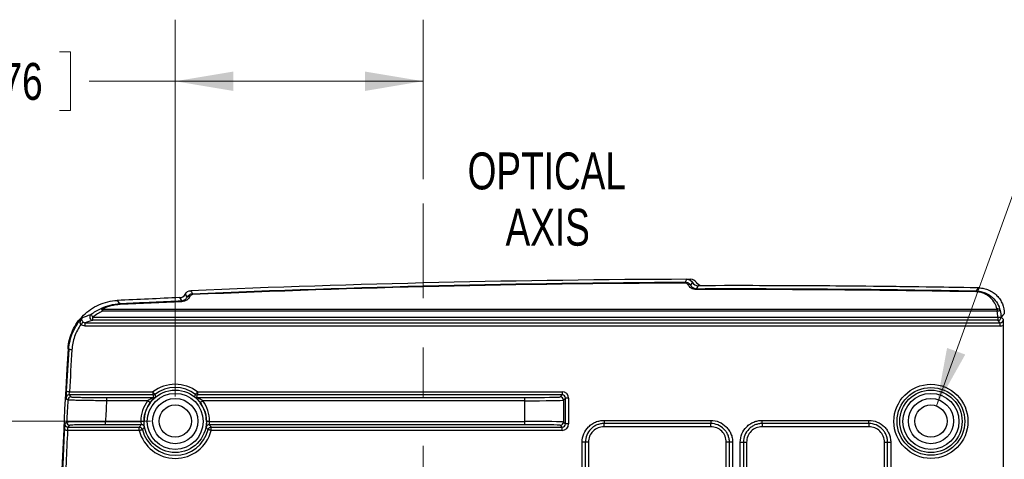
# Model space of a CAD drawing. Header units: millimetres. Extents: x 10 to 272, y 8 to 208.
# Tile 7 of 39: x 46 to 97, y 51 to 74. Entities that reach past the tile are written whole.
import ezdxf

# ---------------------------------------------------------------- set-up
doc = ezdxf.new("R2010")
doc.units = ezdxf.units.MM
doc.linetypes.add('CENTERX2', pattern=[20.32, 12.7, -2.54, 2.54, -2.54])
doc.styles.add('SLDTEXTSTYLE0', font='TXT', dxfattribs={"width": 0.75})
doc.dimstyles.new('SLDDIMSTYLE0', dxfattribs={"dimtxt": 1.905, "dimasz": 3, "dimexe": 0, "dimexo": 0.0625, "dimgap": 0.47625, "dimtad": 0, "dimtih": 1, "dimtoh": 1, "dimdec": 1, "dimlfac": 1.5, "dimrnd": 1e-09, "dimzin": 12, "dimdsep": 46, "dimtxsty": 'SLDTEXTSTYLE0', "dimsah": 1, "dimcen": 0.09, "dimadec": 0, "dimazin": 3, "dimtfac": 1, "dimtdec": 1, "dimtofl": 0, "dimtmove": 0, "dimatfit": 3, "dimfxl": 1, "dimfrac": 2, "dimtolj": 1, "dimtzin": 12, "dimarcsym": 0})
doc.dimstyles.new('SLDDIMSTYLE3', dxfattribs={"dimtxt": 1.905, "dimasz": 3, "dimexe": 0, "dimexo": 0.0625, "dimgap": 0.47625, "dimtad": 0, "dimtih": 1, "dimtoh": 1, "dimdec": 1, "dimlfac": 1.5, "dimrnd": 1e-09, "dimzin": 12, "dimdsep": 46, "dimtxsty": 'SLDTEXTSTYLE0', "dimsah": 1, "dimcen": 0, "dimadec": 0, "dimazin": 3, "dimtfac": 1, "dimtdec": 1, "dimtofl": 0, "dimtmove": 0, "dimatfit": 3, "dimfxl": 1, "dimfrac": 2, "dimtolj": 1, "dimtzin": 12, "dimarcsym": 0})

# ---------------------------------------------------------------- blocks, each defined once
blk = doc.blocks.new('_D_12')
at = {"color": 7, "linetype": 'Continuous', "lineweight": 18}
for p, q in [((54.181, 54.11), (54.181, 73.554)), ((66.981, 65.331), (66.981, 73.554)), ((44.679, 71.891), (44.098, 71.891)), ((44.098, 71.891), (44.098, 68.867)), ((48.198, 71.891), (48.778, 71.891)), ((48.778, 71.891), (48.778, 68.867)), ((54.181, 70.379), (49.745, 70.379)), ((66.981, 70.379), (54.181, 70.379)), ((44.098, 68.867), (44.679, 68.867)), ((48.778, 68.867), (48.198, 68.867))]:
    blk.add_line(p, q, dxfattribs=at)
for points in [[(54.181, 70.379), (57.181, 69.879), (57.181, 70.879)], [(66.981, 70.379), (63.981, 70.879), (63.981, 69.879)]]:
    blk.add_solid(points, dxfattribs=at)
at = {"color": 7, "linetype": 'Continuous', "lineweight": 18, "char_height": 1.905, "attachment_point": 1, "style": 'SLDTEXTSTYLE0'}
for s, insert in [('19.2', (38.591, 71.323)), ('.76', (44.679, 71.323))]:
    blk.add_mtext(s, dxfattribs=dict(at, insert=insert))
blk = doc.blocks.new('_D_15')
at = {"color": 7, "linetype": 'Continuous', "lineweight": 18}
for p, q in [((52.911, 52.84), (25.516, 52.84)), ((28.691, 52.84), (28.691, 41.343)), ((28.691, 40.956), (28.111, 40.956)), ((28.111, 40.956), (28.111, 37.932)), ((33.618, 40.956), (34.198, 40.956)), ((34.198, 40.956), (34.198, 37.932)), ((28.111, 37.932), (28.691, 37.932)), ((34.198, 37.932), (33.618, 37.932)), ((28.691, 27.145), (28.691, 37.545)), ((52.911, 27.145), (25.516, 27.145))]:
    blk.add_line(p, q, dxfattribs=at)
for points in [[(28.691, 52.84), (28.191, 49.84), (29.191, 49.84)], [(28.691, 27.145), (29.191, 30.145), (28.191, 30.145)]]:
    blk.add_solid(points, dxfattribs=at)
at = {"color": 7, "linetype": 'Continuous', "lineweight": 18, "char_height": 1.905, "attachment_point": 1, "style": 'SLDTEXTSTYLE0'}
for s, insert in [('38.5', (22.604, 40.388)), ('1.52', (28.691, 40.388))]:
    blk.add_mtext(s, dxfattribs=dict(at, insert=insert))
blk = doc.blocks.new('_D_16')
at = {"color": 7, "linetype": 'Continuous', "lineweight": 18}
for p, q in [((52.911, 52.84), (36.04, 52.84)), ((39.215, 52.84), (39.215, 48.342)), ((39.919, 47.955), (39.338, 47.955)), ((39.338, 47.955), (39.338, 44.931)), ((43.438, 47.955), (44.018, 47.955)), ((44.018, 47.955), (44.018, 44.931)), ((39.338, 44.931), (39.919, 44.931)), ((44.018, 44.931), (43.438, 44.931)), ((39.215, 39.976), (39.215, 44.544)), ((44.231, 39.976), (36.04, 39.976))]:
    blk.add_line(p, q, dxfattribs=at)
for points in [[(39.215, 52.84), (38.715, 49.84), (39.715, 49.84)], [(39.215, 39.976), (39.715, 42.976), (38.715, 42.976)]]:
    blk.add_solid(points, dxfattribs=at)
at = {"color": 7, "linetype": 'Continuous', "lineweight": 18, "char_height": 1.905, "attachment_point": 1, "style": 'SLDTEXTSTYLE0'}
for s, insert in [('19.3', (33.831, 47.387)), ('.76', (39.919, 47.387))]:
    blk.add_mtext(s, dxfattribs=dict(at, insert=insert))
blk = doc.blocks.new('SW_SYMBOL_HOLE_DEPTH')
at = {"color": 0, "linetype": 'Continuous', "lineweight": 18}
for p, q in [((0, 875), (800, 875)), ((400, 875), (400, 75)), ((100, 555), (400, 75)), ((700, 555), (400, 75))]:
    blk.add_line(p, q, dxfattribs=at)
blk = doc.blocks.new('_D_19')
at = {"color": 7, "linetype": 'Continuous', "lineweight": 18}
for p, q in [((93.492, 53.624), (98.629, 67.836)), ((98.629, 67.836), (104.979, 67.836))]:
    blk.add_line(p, q, dxfattribs=at)
blk.add_solid([(93.492, 53.624), (94.982, 56.275), (94.042, 56.615)], dxfattribs=at)
at = {"color": 7, "linetype": 'Continuous', "lineweight": 18, "xscale": 0.0024333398, "yscale": 0.0024333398, "zscale": 0.0024333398}
blk.add_blockref('SW_SYMBOL_HOLE_DEPTH', (117.446, 66.573), dxfattribs=at)
at = {"color": 7, "linetype": 'Continuous', "lineweight": 18, "char_height": 1.905, "attachment_point": 1, "style": 'SLDTEXTSTYLE0'}
for s, insert in [('4X M3X0.5', (104.979, 68.794)), ('3.5', (120.168, 68.794))]:
    blk.add_mtext(s, dxfattribs=dict(at, insert=insert))
blk = doc.blocks.new('SW_NOTE_9')
at = {"color": 0, "linetype": 'Continuous', "lineweight": 0, "char_height": 1.905, "attachment_point": 2, "style": 'SLDTEXTSTYLE0'}
for s, insert in [('OPTICAL', (5.149, 2.456)), ('AXIS', (5.197, -0.449))]:
    blk.add_mtext(s, dxfattribs=dict(at, insert=insert))

msp = doc.modelspace()

# ---------------------------------------------------------------- linework, layer by layer
at = {"color": 7, "linetype": 'CENTERX2', "lineweight": 18}
msp.add_line((66.981, 38.86), (66.981, 64.061), dxfattribs=at)
at = {"color": 7, "linetype": 'Continuous', "lineweight": 25}
for p, q in [((80.628, 60.158), (80.805, 60.159)), ((54.692, 59.378), (54.707, 59.403)), ((54.787, 59.222), (54.801, 59.247)), ((54.945, 59.282), (54.931, 59.257)), ((50.422, 58.625), (96.623, 58.625)), ((50.422, 58.625), (50.422, 58.507)), ((96.623, 58.507), (50.422, 58.507)), ((96.623, 58.625), (96.623, 58.507)), ((49.932, 58.209), (96.661, 58.209)), ((49.932, 58.042), (49.932, 58.209)), ((96.661, 58.042), (49.932, 58.042)), ((96.661, 58.209), (96.661, 58.212)), ((96.661, 58.212), (96.828, 58.212)), ((96.661, 58.209), (96.661, 58.042)), ((96.661, 58.209), (96.828, 58.209)), ((96.791, 57.912), (96.661, 58.042)), ((96.828, 58.212), (96.828, 58.209)), ((96.828, 58.209), (96.958, 58.079)), ((49.53, 57.912), (96.791, 57.912)), ((49.53, 57.746), (49.53, 57.912)), ((96.791, 57.746), (49.53, 57.746)), ((96.791, 57.746), (96.791, 57.912)), ((96.961, 22.194), (96.961, 57.792)), ((48.68, 56.533), (48.647, 56.566)), ((48.709, 54.188), (48.802, 54.089)), ((53.028, 54.188), (48.709, 54.188)), ((48.721, 54.354), (53.028, 54.354)), ((50.636, 54.058), (50.636, 53.891)), ((50.636, 54.058), (53.073, 54.058)), ((53.028, 54.354), (53.028, 54.188)), ((55.289, 54.058), (72.231, 54.058)), ((55.333, 54.354), (74.162, 54.354)), ((55.333, 54.354), (55.333, 54.188)), ((74.162, 54.188), (55.333, 54.188)), ((72.231, 53.891), (72.231, 54.058)), ((74.064, 54.089), (74.162, 54.188)), ((74.162, 54.354), (74.162, 54.188)), ((74.329, 54.021), (74.23, 53.923)), ((74.23, 53.923), (74.23, 52.792)), ((74.329, 52.693), (74.329, 54.021)), ((74.496, 54.021), (74.329, 54.021)), ((74.496, 54.021), (74.496, 52.693)), ((52.757, 53.891), (50.636, 53.891)), ((72.231, 53.891), (55.605, 53.891)), ((72.231, 52.823), (72.231, 53.891)), ((48.745, 52.625), (48.642, 52.527)), ((48.642, 52.527), (52.325, 52.527)), ((50.582, 52.656), (50.582, 52.823)), ((50.582, 52.823), (52.402, 52.823)), ((52.429, 52.656), (50.582, 52.656)), ((52.325, 52.36), (52.325, 52.527)), ((72.231, 52.656), (55.933, 52.656)), ((55.959, 52.823), (72.231, 52.823)), ((56.037, 52.527), (74.162, 52.527)), ((56.037, 52.36), (56.037, 52.527)), ((72.231, 52.656), (72.231, 52.823)), ((74.162, 52.527), (74.064, 52.625)), ((74.162, 52.36), (74.162, 52.527)), ((74.23, 52.792), (74.329, 52.693)), ((74.496, 52.693), (74.329, 52.693)), ((76.325, 52.878), (81.838, 52.878)), ((76.325, 52.878), (76.325, 52.714)), ((81.838, 52.714), (76.325, 52.714)), ((76.325, 52.551), (76.325, 52.714)), ((81.838, 52.551), (76.325, 52.551)), ((81.838, 52.878), (81.838, 52.714)), ((81.838, 52.551), (81.838, 52.714)), ((84.492, 52.878), (90.005, 52.878)), ((84.492, 52.714), (84.492, 52.878)), ((90.005, 52.714), (84.492, 52.714)), ((84.492, 52.714), (84.492, 52.551)), ((90.005, 52.551), (84.492, 52.551)), ((90.005, 52.714), (90.005, 52.878)), ((90.005, 52.714), (90.005, 52.551)), ((52.325, 52.36), (48.621, 52.36)), ((74.162, 52.36), (56.037, 52.36)), ((75.197, 28.236), (75.197, 51.749)), ((75.36, 51.749), (75.197, 51.749)), ((75.36, 51.749), (75.36, 28.236)), ((75.523, 51.749), (75.36, 51.749)), ((75.523, 51.749), (75.523, 28.236)), ((82.803, 51.749), (82.64, 51.749)), ((82.64, 28.236), (82.64, 51.749)), ((82.967, 51.749), (82.803, 51.749)), ((82.803, 28.236), (82.803, 51.749)), ((82.967, 51.749), (82.967, 28.236)), ((83.363, 28.236), (83.363, 51.749)), ((83.363, 51.749), (83.527, 51.749)), ((83.527, 51.749), (83.527, 28.236)), ((83.527, 51.749), (83.69, 51.749)), ((83.69, 51.749), (83.69, 28.236)), ((90.807, 51.749), (90.97, 51.749)), ((90.807, 28.236), (90.807, 51.749)), ((90.97, 51.749), (91.133, 51.749)), ((90.97, 28.236), (90.97, 51.749)), ((91.133, 51.749), (91.133, 28.236))]:
    msp.add_line(p, q, dxfattribs=at)
at = {"color": 7, "linetype": 'Continuous', "lineweight": 25, "flags": 128}
for points in [[(80.52, 60.011), (80.526, 60.022), (80.553, 60.068), (80.605, 60.159)], [(54.981, 59.569), (54.988, 59.558), (55.016, 59.512), (55.075, 59.415)], [(80.809, 59.844), (80.814, 59.853), (80.841, 59.9), (80.894, 59.993)], [(81.184, 59.827), (81.17, 59.804), (81.117, 59.711), (81.095, 59.674)], [(95.535, 59.56), (95.581, 59.604), (95.69, 59.712)], [(51.181, 59.064), (51.26, 58.983), (51.338, 58.905)], [(54.515, 59.051), (54.509, 59.062), (54.481, 59.107), (54.418, 59.211)], [(54.692, 59.378), (54.741, 59.297), (54.787, 59.222)], [(54.801, 59.247), (54.754, 59.325), (54.707, 59.403)], [(50.352, 58.658), (50.353, 58.655), (50.358, 58.646), (50.364, 58.632), (50.373, 58.613), (50.383, 58.59), (50.395, 58.564), (50.408, 58.536), (50.422, 58.507)], [(96.623, 58.507), (96.654, 58.515), (96.684, 58.523), (96.712, 58.53), (96.736, 58.537), (96.756, 58.542), (96.771, 58.546), (96.781, 58.548), (96.784, 58.549)], [(49.83, 58.34), (49.832, 58.337), (49.838, 58.329), (49.848, 58.317), (49.861, 58.301), (49.876, 58.281), (49.894, 58.258), (49.912, 58.234), (49.932, 58.209)], [(96.998, 58.379), (96.92, 58.302), (96.828, 58.212)], [(49.312, 57.827), (49.333, 57.851), (49.353, 57.874), (49.371, 57.895), (49.387, 57.914), (49.401, 57.93), (49.411, 57.942), (49.418, 57.949), (49.421, 57.953)], [(48.847, 56.522), (48.814, 56.524), (48.784, 56.526), (48.755, 56.528), (48.73, 56.529), (48.709, 56.531), (48.694, 56.532), (48.684, 56.532), (48.68, 56.533)], [(48.636, 53.931), (48.63, 53.937), (48.608, 53.96), (48.542, 54.03)], [(48.721, 54.354), (48.689, 54.356), (48.658, 54.358), (48.629, 54.359), (48.604, 54.36), (48.583, 54.362), (48.568, 54.362), (48.558, 54.363), (48.554, 54.363)], [(53.129, 54.221), (53.127, 54.224), (53.121, 54.232), (53.111, 54.244), (53.099, 54.261), (53.084, 54.281), (53.066, 54.304), (53.048, 54.329), (53.028, 54.354)], [(55.233, 54.221), (55.235, 54.224), (55.241, 54.232), (55.25, 54.244), (55.263, 54.261), (55.278, 54.281), (55.295, 54.304), (55.314, 54.329), (55.333, 54.354)], [(52.89, 53.791), (52.887, 53.793), (52.879, 53.799), (52.867, 53.809), (52.85, 53.821), (52.83, 53.836), (52.807, 53.853), (52.782, 53.872), (52.757, 53.891)], [(55.605, 53.891), (55.579, 53.872), (55.554, 53.853), (55.531, 53.836), (55.511, 53.821), (55.495, 53.809), (55.482, 53.799), (55.474, 53.793), (55.471, 53.791)], [(48.475, 52.701), (48.482, 52.707), (48.506, 52.73), (48.579, 52.8)], [(52.325, 52.36), (52.356, 52.368), (52.386, 52.375), (52.413, 52.382), (52.438, 52.388), (52.458, 52.393), (52.473, 52.397), (52.483, 52.4), (52.486, 52.401)], [(52.569, 52.823), (52.565, 52.823), (52.556, 52.823), (52.54, 52.823), (52.519, 52.823), (52.494, 52.823), (52.466, 52.823), (52.435, 52.823), (52.402, 52.823)], [(55.959, 52.823), (55.927, 52.823), (55.896, 52.823), (55.867, 52.823), (55.842, 52.823), (55.821, 52.823), (55.806, 52.823), (55.796, 52.823), (55.792, 52.823)], [(56.037, 52.36), (56.006, 52.368), (55.976, 52.375), (55.948, 52.382), (55.924, 52.388), (55.903, 52.393), (55.888, 52.397), (55.879, 52.4), (55.875, 52.401)], [(48.621, 52.36), (48.588, 52.361), (48.557, 52.363), (48.529, 52.364), (48.504, 52.365), (48.483, 52.366), (48.468, 52.367), (48.458, 52.368), (48.454, 52.368)]]:
    msp.add_lwpolyline(points, dxfattribs=at)
at = {"color": 7, "linetype": 'Continuous', "lineweight": 25}
for centre, radius in [((54.181, 52.826), 1.611), ((93.209, 52.826), 1.914), ((93.209, 52.826), 1.747), ((93.209, 52.826), 1.611), ((54.181, 52.826), 1.445), ((54.181, 52.84), 1.167), ((93.209, 52.826), 1.445), ((93.209, 52.84), 1.167), ((54.181, 52.84), 0.833), ((93.209, 52.84), 0.833)]:
    msp.add_circle(centre, radius, dxfattribs=at)
for centre, radius, start, end in [((83.132, -606.503), 666.667, 90.217147, 92.420063), ((78.545, 59.96), 1.976, 0.0595, 1.4745), ((80.714, 59.763), 0.125, 40.3882, 113.0171), ((78.56, 59.623), 2.536, 0.0467, 1.149), ((83.132, -606.503), 666.333, 88.920059, 90.16752), ((83.332, -606.503), 666.333, 88.937311, 90.008599), ((95.949, 59.509), 0.417, 172.9999, 179.7145), ((83.132, -606.503), 666.333, 92.469752, 92.748433), ((54.337, 59), 0.185, 0.7431, 16.0005), ((54.882, 59.141), 0.125, 67.1038, 139.8088), ((54.897, 59.167), 0.125, 67.1038, 139.809), ((54.893, 59.364), 0.189, 0.7248, 15.6873), ((50.359, 58.584), 0.0744, 33.0646, 95.7487), ((51.178, 58.853), 0.168, 0.8615, 17.7268), ((96.658, 58.489), 0.141, 25.5551, 104.1648), ((49.933, 58.209), 0.167, 128.0675, 269.8715), ((96.661, 58.209), 0.167, 270.0208, 359.9792), ((314.798, 39.993), 266.667, 176.43675, 183.56325), ((314.798, 39.993), 266.632, 176.44354, 176.91049), ((314.798, 39.993), 266.465, 176.44354, 176.91049), ((54.181, 52.826), 1.914, 52.9828, 127.0172), ((54.181, 52.826), 1.747, 52.9828, 127.0172), ((48.709, 54.021), 0.167, 136.0167, 176.9639), ((314.798, 39.993), 266.528, 177.00227, 177.24583), ((48.709, 54.021), 0.167, 90.0185, 136.0198), ((48.802, 53.922), 0.167, 90.0193, 176.9831), ((53.028, 54.354), 0.167, 270.0076, 307.0099), ((63.868, 57.815), 11.43, 198.502, 199.1898), ((53.073, 54.224), 0.167, 270.0067, 308.3855), ((61.884, 57.412), 9.319, 200.0222, 200.8582), ((46.753, 57.309), 9.024, 339.1276, 339.9909), ((55.289, 54.224), 0.167, 231.6153, 269.9926), ((55.333, 54.354), 0.167, 232.9896, 269.9929), ((44.529, 57.803), 11.392, 340.8086, 341.4987), ((74.064, 53.922), 0.167, 0.0202, 89.9798), ((314.798, 39.993), 264.528, 176.9883, 177.21991), ((54.181, 52.826), 1.778, 143.2104, 180.0976), ((54.181, 52.826), 1.612, 143.2104, 180.0976), ((54.181, 52.826), 1.612, 359.9024, 36.7896), ((54.181, 52.826), 1.778, 359.9024, 36.7896), ((48.642, 52.693), 0.167, 177.2901, 269.9783), ((48.745, 52.792), 0.167, 177.268, 269.978), ((52.324, 52.36), 0.167, 14.1147, 89.9838), ((52.429, 52.49), 0.167, 10.882, 89.9846), ((54.181, 52.826), 1.747, 194.0981, 345.9019), ((55.933, 52.49), 0.167, 90.0161, 169.1173), ((56.037, 52.36), 0.167, 90.0157, 165.8862), ((74.064, 52.792), 0.167, 270.0202, 359.9798), ((314.798, 39.993), 266.632, 177.33983, 178.0625), ((314.798, 39.993), 266.465, 177.33983, 178.0625), ((54.181, 52.826), 1.914, 194.0981, 345.9019)]:
    msp.add_arc(centre, radius, start, end, dxfattribs=at)
for centre, major_axis, ratio, start_param, end_param in [((83.132, -594.954), (0, 654.921), 0.999848, 0.003987, 0.042849), ((83.132, -594.959), (0, 654.588), 0.999848, 6.264238, 6.286296), ((83.132, -594.959), (0, 654.588), 0.999848, 0.043727, 0.048585), ((96.791, 58.079), (0.118, -0.118), 0.999087, 5.497939, 7.068431), ((96.791, 58.079), (0.236, -0.236), 0.999695, 5.497939, 6.031339), ((72.231, 54.09), (1.833, 0), 0.017455, 4.712389, 6.265732), ((72.231, 53.923), (2, 0), 0.016, 4.712389, 6.265732), ((74.162, 54.021), (0.236, 0.236), 0.999695, 5.497939, 7.068431), ((74.162, 54.021), (0.118, 0.118), 0.999087, 5.497939, 7.068431), ((72.231, 52.791), (2, 0), 0.016, 0.017453, 1.570796), ((72.231, 52.624), (1.833, 0), 0.017455, 0.017453, 1.570796), ((74.162, 52.693), (0.118, -0.118), 0.999087, 5.497939, 7.068431), ((74.162, 52.693), (0.236, -0.236), 0.999695, 5.497939, 7.068431)]:
    msp.add_ellipse(centre, major_axis=major_axis, ratio=ratio, start_param=start_param, end_param=end_param, dxfattribs=at)
for points in [[(55.075, 59.415), (63.548, 59.778), (72.032, 59.977), (80.52, 60.011)], [(80.605, 60.159), (80.723, 60.159), (80.835, 60.095), (80.894, 59.993)], [(81.094, 59.993), (81.035, 60.095), (80.923, 60.159), (80.805, 60.159)], [(54.707, 59.403), (54.763, 59.5), (54.869, 59.564), (54.981, 59.569)], [(80.894, 59.993), (80.954, 59.891), (81.066, 59.827), (81.184, 59.827)], [(81.383, 59.827), (81.266, 59.827), (81.153, 59.892), (81.094, 59.993)], [(81.095, 59.674), (85.909, 59.689), (90.723, 59.651), (95.535, 59.56)], [(54.418, 59.211), (54.531, 59.216), (54.636, 59.28), (54.692, 59.378)], [(49.83, 58.34), (49.992, 58.466), (50.166, 58.572), (50.352, 58.658)], [(50.422, 58.507), (50.247, 58.427), (50.084, 58.327), (49.932, 58.209)], [(96.661, 58.212), (96.661, 58.312), (96.649, 58.41), (96.623, 58.507)], [(96.784, 58.549), (96.813, 58.439), (96.828, 58.326), (96.828, 58.212)], [(49.393, 58.187), (49.523, 58.238), (49.666, 58.289), (49.83, 58.34)], [(49.932, 58.042), (49.783, 57.999), (49.651, 57.956), (49.53, 57.912)], [(49.53, 57.746), (49.45, 57.746), (49.373, 57.774), (49.312, 57.827)], [(49.421, 57.953), (49.451, 57.927), (49.49, 57.912), (49.53, 57.912)]]:
    msp.add_open_spline(points, degree=3, dxfattribs=at)
for points, knots in [([(80.52, 60.011), (80.581, 60.011), (80.641, 59.995), (80.741, 59.934), (80.781, 59.892), (80.809, 59.844)], [0, 0, 0, 0, 0.5, 0.5, 1, 1, 1, 1]), ([(80.665, 59.878), (80.653, 59.9), (80.635, 59.92), (80.586, 59.952), (80.554, 59.963), (80.521, 59.962)], [0, 0, 0, 0, 0.5, 0.5, 1, 1, 1, 1]), ([(81.096, 59.625), (80.996, 59.625), (80.9, 59.657), (80.755, 59.752), (80.702, 59.813), (80.665, 59.878)], [0, 0, 0, 0, 0.5, 0.5, 1, 1, 1, 1]), ([(80.809, 59.844), (80.831, 59.804), (80.862, 59.766), (80.93, 59.717), (80.957, 59.703), (81.021, 59.681), (81.058, 59.674), (81.095, 59.674)], [0, 0, 0, 0, 0.5, 0.5, 0.75, 0.75, 1, 1, 1, 1]), ([(96.623, 58.625), (96.598, 58.73), (96.559, 58.832), (96.448, 59.027), (96.376, 59.122), (96.241, 59.248), (96.191, 59.287), (96.082, 59.36), (96.022, 59.392), (95.894, 59.447), (95.824, 59.47), (95.681, 59.501), (95.608, 59.509), (95.532, 59.511)], [0, 0, 0, 0, 0.25, 0.25, 0.5, 0.5, 0.625, 0.625, 0.75, 0.75, 0.875, 0.875, 1, 1, 1, 1]), ([(95.535, 59.56), (95.619, 59.558), (95.7, 59.549), (95.859, 59.515), (95.937, 59.491), (96.154, 59.401), (96.281, 59.317), (96.491, 59.127), (96.577, 59.018), (96.707, 58.792), (96.755, 58.672), (96.784, 58.549)], [0, 0, 0, 0, 0.125, 0.125, 0.25, 0.25, 0.5, 0.5, 0.75, 0.75, 1, 1, 1, 1]), ([(95.69, 59.712), (95.777, 59.71), (95.863, 59.7), (96.03, 59.664), (96.114, 59.637), (96.272, 59.569), (96.347, 59.528), (96.489, 59.431), (96.556, 59.374), (96.677, 59.252), (96.731, 59.185), (96.826, 59.041), (96.866, 58.964), (96.964, 58.726), (96.998, 58.553), (96.998, 58.379)], [0, 0, 0, 0, 0.125, 0.125, 0.25, 0.25, 0.375, 0.375, 0.5, 0.5, 0.625, 0.625, 0.75, 0.75, 1, 1, 1, 1]), ([(48.647, 56.566), (48.657, 56.73), (48.682, 56.89), (48.761, 57.203), (48.814, 57.357), (48.949, 57.654), (49.03, 57.794), (49.214, 58.059), (49.32, 58.185), (49.552, 58.413), (49.677, 58.515), (49.944, 58.697), (50.089, 58.777), (50.385, 58.907), (50.538, 58.958), (50.854, 59.033), (51.017, 59.056), (51.181, 59.064)], [0, 0, 0, 0, 0.125, 0.125, 0.25, 0.25, 0.375, 0.375, 0.5, 0.5, 0.625, 0.625, 0.75, 0.75, 0.875, 0.875, 1, 1, 1, 1]), ([(51.338, 58.905), (51.449, 58.91), (51.56, 58.915), (51.671, 58.921), (52.114, 58.942), (52.558, 58.963), (53.001, 58.983), (53.506, 59.007), (54.01, 59.029), (54.515, 59.051)], [0, 0, 0, 0, 0.0005, 0.0005, 0.0005, 0.002500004, 0.002500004, 0.002500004, 0.004775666, 0.004775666, 0.004775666, 0.004775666]), ([(54.515, 59.051), (54.552, 59.053), (54.586, 59.061), (54.646, 59.084), (54.671, 59.098), (54.737, 59.147), (54.766, 59.183), (54.787, 59.222)], [0, 0, 0, 0, 0.25, 0.25, 0.5, 0.5, 1, 1, 1, 1]), ([(54.931, 59.257), (54.913, 59.225), (54.892, 59.195), (54.842, 59.138), (54.812, 59.111), (54.708, 59.041), (54.619, 59.007), (54.522, 59.003)], [0, 0, 0, 0, 0.25, 0.25, 0.5, 0.5, 1, 1, 1, 1]), ([(54.801, 59.247), (54.827, 59.294), (54.865, 59.334), (54.959, 59.394), (55.016, 59.413), (55.075, 59.415)], [0, 0, 0, 0, 0.5, 0.5, 1, 1, 1, 1]), ([(55.082, 59.367), (55.049, 59.365), (55.02, 59.354), (54.974, 59.323), (54.957, 59.303), (54.945, 59.282)], [0, 0, 0, 0, 0.5, 0.5, 1, 1, 1, 1]), ([(50.352, 58.658), (50.5, 58.729), (50.66, 58.786), (50.991, 58.87), (51.161, 58.896), (51.338, 58.905)], [0, 0, 0, 0, 0.5, 0.5, 1, 1, 1, 1]), ([(51.346, 58.856), (51.18, 58.848), (51.019, 58.823), (50.71, 58.745), (50.56, 58.69), (50.422, 58.625)], [0, 0, 0, 0, 0.5, 0.5, 1, 1, 1, 1]), ([(48.68, 56.533), (48.699, 56.84), (48.77, 57.136), (48.952, 57.561), (49.025, 57.697), (49.193, 57.954), (49.288, 58.074), (49.393, 58.187)], [0, 0, 0, 0, 0.5, 0.5, 0.75, 0.75, 1, 1, 1, 1]), ([(49.312, 57.827), (49.299, 57.84), (49.291, 57.856), (49.281, 57.89), (49.279, 57.907), (49.278, 57.959), (49.285, 57.991), (49.315, 58.084), (49.35, 58.14), (49.393, 58.187)], [0, 0, 0, 0, 0.125, 0.125, 0.25, 0.25, 0.5, 0.5, 1, 1, 1, 1]), ([(49.421, 57.953), (49.407, 57.965), (49.396, 57.978), (49.379, 58.004), (49.373, 58.016), (49.36, 58.052), (49.357, 58.073), (49.359, 58.131), (49.372, 58.163), (49.393, 58.187)], [0, 0, 0, 0, 0.125, 0.125, 0.25, 0.25, 0.5, 0.5, 1, 1, 1, 1]), ([(96.961, 57.792), (96.961, 57.849), (96.96, 57.904), (96.959, 57.998), (96.958, 58.039), (96.958, 58.079)], [0, 0, 0, 0, 0.5, 0.5, 1, 1, 1, 1]), ([(49.312, 57.827), (49.244, 57.732), (49.182, 57.632), (49.074, 57.425), (49.026, 57.317), (48.908, 56.986), (48.861, 56.758), (48.847, 56.522)], [0, 0, 0, 0, 0.25, 0.25, 0.5, 0.5, 1, 1, 1, 1]), ([(48.543, 54.102), (48.542, 54.082), (48.541, 54.041), (48.542, 54.034), (48.542, 54.03)], [0, 0, 0, 0, 0.481765, 1, 1, 1, 1]), ([(48.554, 54.363), (48.553, 54.34), (48.55, 54.28), (48.546, 54.19), (48.543, 54.123), (48.543, 54.104), (48.543, 54.102)], [0, 0, 0, 0, 0.2286312, 0.6014118, 0.9737567, 1, 1, 1, 1]), ([(50.636, 53.891), (50.505, 53.892), (50.377, 53.892), (50.124, 53.894), (49.998, 53.895), (49.758, 53.898), (49.644, 53.9), (49.429, 53.903), (49.326, 53.904), (49.142, 53.908), (49.059, 53.91), (48.912, 53.914), (48.849, 53.916), (48.696, 53.923), (48.64, 53.927), (48.636, 53.931)], [0, 0, 0, 0, 0.125, 0.125, 0.25, 0.25, 0.375, 0.375, 0.5, 0.5, 0.625, 0.625, 0.75, 0.75, 1, 1, 1, 1]), ([(48.709, 54.188), (48.707, 54.188), (48.708, 54.207), (48.712, 54.268), (48.716, 54.311), (48.721, 54.354)], [0, 0, 0, 0, 0.5, 0.5, 1, 1, 1, 1]), ([(48.802, 54.089), (48.806, 54.085), (48.858, 54.081), (48.998, 54.075), (49.055, 54.073), (49.19, 54.07), (49.266, 54.068), (49.435, 54.065), (49.529, 54.064), (49.727, 54.062), (49.831, 54.061), (50.051, 54.059), (50.167, 54.059), (50.398, 54.058), (50.516, 54.058), (50.636, 54.058)], [0, 0, 0, 0, 0.25, 0.25, 0.375, 0.375, 0.5, 0.5, 0.625, 0.625, 0.75, 0.75, 0.875, 0.875, 1, 1, 1, 1]), ([(53.073, 54.058), (53.073, 54.057), (53.066, 54.054), (53.045, 54.045), (53.033, 54.04), (52.993, 54.022), (52.964, 54.008), (52.876, 53.964), (52.815, 53.93), (52.757, 53.891)], [0, 0, 0, 0, 0.125, 0.125, 0.25, 0.25, 0.5, 0.5, 1, 1, 1, 1]), ([(52.89, 53.791), (52.949, 53.869), (53.012, 53.94), (53.098, 54.023), (53.124, 54.047), (53.164, 54.082), (53.177, 54.093), (53.176, 54.094)], [0, 0, 0, 0, 0.5, 0.5, 0.75, 0.75, 1, 1, 1, 1]), ([(55.185, 54.094), (55.185, 54.093), (55.197, 54.082), (55.237, 54.047), (55.264, 54.023), (55.349, 53.94), (55.413, 53.87), (55.471, 53.791)], [0, 0, 0, 0, 0.25, 0.25, 0.5, 0.5, 1, 1, 1, 1]), ([(55.605, 53.891), (55.546, 53.93), (55.486, 53.964), (55.397, 54.008), (55.368, 54.022), (55.328, 54.04), (55.316, 54.045), (55.296, 54.054), (55.288, 54.057), (55.289, 54.058)], [0, 0, 0, 0, 0.5, 0.5, 0.75, 0.75, 0.875, 0.875, 1, 1, 1, 1]), ([(48.47, 52.652), (48.47, 52.652), (48.469, 52.637), (48.465, 52.578), (48.46, 52.481), (48.456, 52.405), (48.454, 52.368)], [0, 0, 0, 0, 0.011791, 0.341147, 0.670552, 1, 1, 1, 1]), ([(48.475, 52.701), (48.475, 52.7), (48.474, 52.696), (48.472, 52.669), (48.47, 52.652)], [0, 0, 0, 0, 0.383691, 1, 1, 1, 1]), ([(48.579, 52.8), (48.581, 52.802), (48.596, 52.804), (48.65, 52.808), (48.69, 52.809), (48.793, 52.813), (48.855, 52.814), (49.001, 52.817), (49.086, 52.818), (49.27, 52.821), (49.37, 52.822), (49.587, 52.823), (49.703, 52.823), (50.06, 52.824), (50.321, 52.824), (50.582, 52.823)], [0, 0, 0, 0, 0.125, 0.125, 0.25, 0.25, 0.375, 0.375, 0.5, 0.5, 0.625, 0.625, 0.75, 0.75, 1, 1, 1, 1]), ([(48.621, 52.36), (48.625, 52.403), (48.629, 52.446), (48.637, 52.507), (48.64, 52.526), (48.642, 52.527)], [0, 0, 0, 0, 0.5, 0.5, 1, 1, 1, 1]), ([(50.582, 52.656), (50.342, 52.656), (50.104, 52.656), (49.776, 52.653), (49.67, 52.652), (49.471, 52.65), (49.379, 52.649), (49.21, 52.646), (49.133, 52.644), (48.999, 52.641), (48.942, 52.639), (48.848, 52.635), (48.811, 52.633), (48.761, 52.629), (48.747, 52.627), (48.745, 52.625)], [0, 0, 0, 0, 0.25, 0.25, 0.375, 0.375, 0.5, 0.5, 0.625, 0.625, 0.75, 0.75, 0.875, 0.875, 1, 1, 1, 1]), ([(52.325, 52.527), (52.345, 52.552), (52.365, 52.578), (52.386, 52.604), (52.4, 52.621), (52.414, 52.639), (52.429, 52.656)], [0, 0, 0, 0, 0.00665027, 0.00665027, 0.00665027, 0.01116152, 0.01116152, 0.01116152, 0.01116152]), ([(52.402, 52.823), (52.403, 52.779), (52.409, 52.737), (52.424, 52.676), (52.43, 52.657), (52.429, 52.656)], [0, 0, 0, 0, 0.5, 0.5, 1, 1, 1, 1]), ([(52.592, 52.521), (52.578, 52.505), (52.563, 52.489), (52.549, 52.473), (52.528, 52.449), (52.507, 52.425), (52.486, 52.401)], [0, 0, 0, 0, 0.00451117, 0.00451117, 0.00451117, 0.01116133, 0.01116133, 0.01116133, 0.01116133]), ([(52.587, 52.568), (52.587, 52.568), (52.586, 52.581), (52.579, 52.633), (52.571, 52.721), (52.57, 52.789), (52.569, 52.823)], [0, 0, 0, 0, 0.006098, 0.348855, 0.677858, 1, 1, 1, 1]), ([(52.592, 52.521), (52.592, 52.523), (52.593, 52.526), (52.589, 52.552), (52.587, 52.568)], [0, 0, 0, 0, 0.38915, 1, 1, 1, 1]), ([(55.785, 52.665), (55.782, 52.638), (55.777, 52.583), (55.769, 52.533), (55.769, 52.525), (55.769, 52.521)], [0, 0, 0, 0, 0.325983, 0.659624, 1, 1, 1, 1]), ([(55.875, 52.401), (55.86, 52.418), (55.845, 52.436), (55.829, 52.454), (55.814, 52.471), (55.799, 52.488), (55.784, 52.505), (55.779, 52.51), (55.774, 52.516), (55.769, 52.521)], [0, 0, 0, 0, 0.00491721, 0.00491721, 0.00491721, 0.00961155, 0.00961155, 0.00961155, 0.01116133, 0.01116133, 0.01116133, 0.01116133]), ([(55.792, 52.823), (55.792, 52.802), (55.791, 52.747), (55.788, 52.69), (55.785, 52.665), (55.785, 52.665)], [0, 0, 0, 0, 0.38187, 0.99848, 1, 1, 1, 1]), ([(55.933, 52.656), (55.931, 52.657), (55.938, 52.676), (55.952, 52.737), (55.959, 52.779), (55.959, 52.823)], [0, 0, 0, 0, 0.5, 0.5, 1, 1, 1, 1]), ([(55.933, 52.656), (55.95, 52.636), (55.967, 52.615), (55.983, 52.594), (55.986, 52.591), (55.989, 52.587), (55.992, 52.584), (56.007, 52.565), (56.022, 52.546), (56.037, 52.527)], [0, 0, 0, 0, 0.00535261, 0.00535261, 0.00535261, 0.00624423, 0.00624423, 0.00624423, 0.01116152, 0.01116152, 0.01116152, 0.01116152]), ([(75.197, 51.749), (75.197, 51.898), (75.227, 52.046), (75.339, 52.318), (75.423, 52.444), (75.58, 52.6), (75.638, 52.647), (75.76, 52.729), (75.825, 52.764), (75.962, 52.82), (76.033, 52.842), (76.177, 52.871), (76.251, 52.878), (76.325, 52.878)], [0, 0, 0, 0, 0.25, 0.25, 0.5, 0.5, 0.625, 0.625, 0.75, 0.75, 0.875, 0.875, 1, 1, 1, 1]), ([(76.325, 52.714), (76.262, 52.714), (76.199, 52.708), (76.076, 52.684), (76.014, 52.665), (75.897, 52.617), (75.842, 52.587), (75.737, 52.517), (75.687, 52.477), (75.554, 52.343), (75.482, 52.236), (75.386, 52.003), (75.36, 51.877), (75.36, 51.749)], [0, 0, 0, 0, 0.125, 0.125, 0.25, 0.25, 0.375, 0.375, 0.5, 0.5, 0.75, 0.75, 1, 1, 1, 1]), ([(76.325, 52.551), (76.219, 52.551), (76.115, 52.53), (75.921, 52.45), (75.833, 52.391), (75.683, 52.241), (75.625, 52.153), (75.544, 51.959), (75.523, 51.855), (75.523, 51.749)], [0, 0, 0, 0, 0.25, 0.25, 0.5, 0.5, 0.75, 0.75, 1, 1, 1, 1]), ([(81.838, 52.878), (81.987, 52.878), (82.135, 52.848), (82.407, 52.735), (82.533, 52.651), (82.689, 52.495), (82.736, 52.437), (82.818, 52.314), (82.853, 52.25), (82.909, 52.113), (82.931, 52.041), (82.96, 51.897), (82.967, 51.824), (82.967, 51.749)], [0, 0, 0, 0, 0.25, 0.25, 0.5, 0.5, 0.625, 0.625, 0.75, 0.75, 0.875, 0.875, 1, 1, 1, 1]), ([(82.803, 51.749), (82.803, 51.813), (82.797, 51.876), (82.773, 51.999), (82.754, 52.06), (82.706, 52.177), (82.676, 52.233), (82.606, 52.337), (82.566, 52.387), (82.432, 52.521), (82.325, 52.593), (82.092, 52.689), (81.966, 52.714), (81.838, 52.714)], [0, 0, 0, 0, 0.125, 0.125, 0.25, 0.25, 0.375, 0.375, 0.5, 0.5, 0.75, 0.75, 1, 1, 1, 1]), ([(82.64, 51.749), (82.64, 51.855), (82.619, 51.959), (82.539, 52.153), (82.48, 52.241), (82.33, 52.391), (82.242, 52.45), (82.048, 52.53), (81.944, 52.551), (81.838, 52.551)], [0, 0, 0, 0, 0.25, 0.25, 0.5, 0.5, 0.75, 0.75, 1, 1, 1, 1]), ([(83.363, 51.749), (83.363, 51.898), (83.393, 52.046), (83.506, 52.318), (83.59, 52.444), (83.746, 52.6), (83.804, 52.647), (83.927, 52.729), (83.992, 52.764), (84.128, 52.82), (84.2, 52.842), (84.344, 52.871), (84.417, 52.878), (84.492, 52.878)], [0, 0, 0, 0, 0.25, 0.25, 0.5, 0.5, 0.625, 0.625, 0.75, 0.75, 0.875, 0.875, 1, 1, 1, 1]), ([(84.492, 52.714), (84.428, 52.714), (84.366, 52.708), (84.242, 52.684), (84.181, 52.665), (84.064, 52.617), (84.009, 52.587), (83.904, 52.517), (83.854, 52.477), (83.721, 52.343), (83.649, 52.236), (83.552, 52.003), (83.527, 51.877), (83.527, 51.749)], [0, 0, 0, 0, 0.125, 0.125, 0.25, 0.25, 0.375, 0.375, 0.5, 0.5, 0.75, 0.75, 1, 1, 1, 1]), ([(84.492, 52.551), (84.386, 52.551), (84.282, 52.53), (84.088, 52.45), (84, 52.391), (83.85, 52.241), (83.791, 52.153), (83.711, 51.959), (83.69, 51.855), (83.69, 51.749)], [0, 0, 0, 0, 0.25, 0.25, 0.5, 0.5, 0.75, 0.75, 1, 1, 1, 1]), ([(90.005, 52.878), (90.154, 52.878), (90.302, 52.848), (90.573, 52.735), (90.699, 52.651), (90.855, 52.495), (90.903, 52.437), (90.985, 52.314), (91.019, 52.25), (91.076, 52.113), (91.098, 52.041), (91.126, 51.897), (91.133, 51.824), (91.133, 51.749)], [0, 0, 0, 0, 0.25, 0.25, 0.5, 0.5, 0.625, 0.625, 0.75, 0.75, 0.875, 0.875, 1, 1, 1, 1]), ([(90.97, 51.749), (90.97, 51.813), (90.964, 51.876), (90.939, 51.999), (90.921, 52.06), (90.872, 52.177), (90.843, 52.233), (90.773, 52.337), (90.732, 52.387), (90.599, 52.521), (90.491, 52.593), (90.259, 52.689), (90.132, 52.714), (90.005, 52.714)], [0, 0, 0, 0, 0.125, 0.125, 0.25, 0.25, 0.375, 0.375, 0.5, 0.5, 0.75, 0.75, 1, 1, 1, 1]), ([(90.807, 51.749), (90.807, 51.855), (90.786, 51.959), (90.706, 52.153), (90.647, 52.241), (90.497, 52.391), (90.409, 52.45), (90.215, 52.53), (90.111, 52.551), (90.005, 52.551)], [0, 0, 0, 0, 0.25, 0.25, 0.5, 0.5, 0.75, 0.75, 1, 1, 1, 1])]:
    msp.add_open_spline(points, degree=3, knots=knots, dxfattribs=at)

# ---------------------------------------------------------------- block references
at = {"color": 7, "linetype": 'Continuous', "lineweight": 0}
msp.add_blockref('SW_NOTE_9', (68.221, 64.247), dxfattribs=at)

# ---------------------------------------------------------------- dimensions: what is measured, and where the dimension line sits
at = {"color": 7, "linetype": 'Continuous', "lineweight": 18}
dim = msp.add_linear_dim(base=(66.981, 70.379), p1=(54.181, 52.84), p2=(66.981, 64.061), dimstyle='SLDDIMSTYLE0', dxfattribs=at)
dim.commit()
dim.dimension.update_dxf_attribs({"geometry": '_D_12', "text_midpoint": (43.975, 70.379), "dimtype": 160})
dim = msp.add_diameter_dim_2p(p1=(92.926, 52.057), p2=(93.492, 53.624), text='4X M3X0.5{\\fGDT;x}3.5', dimstyle='SLDDIMSTYLE3', override={"dimpost": '<>'}, dxfattribs=at)
dim.commit()
dim.dimension.update_dxf_attribs({"geometry": '_D_19', "text_midpoint": (114.333, 67.836), "dimtype": 163})
for base, p2, picture, middle in [((28.691, 27.145), (54.181, 27.145), '_D_15', (28.691, 39.444)), ((39.215, 39.976), (45.501, 39.976), '_D_16', (39.215, 46.443))]:
    dim = msp.add_linear_dim(base=base, p1=(54.181, 52.84), p2=p2, angle=90, dimstyle='SLDDIMSTYLE0', dxfattribs=at)
    dim.commit()
    dim.dimension.update_dxf_attribs({"geometry": picture, "text_midpoint": middle, "dimtype": 160})

doc.saveas('drawing.dxf')
